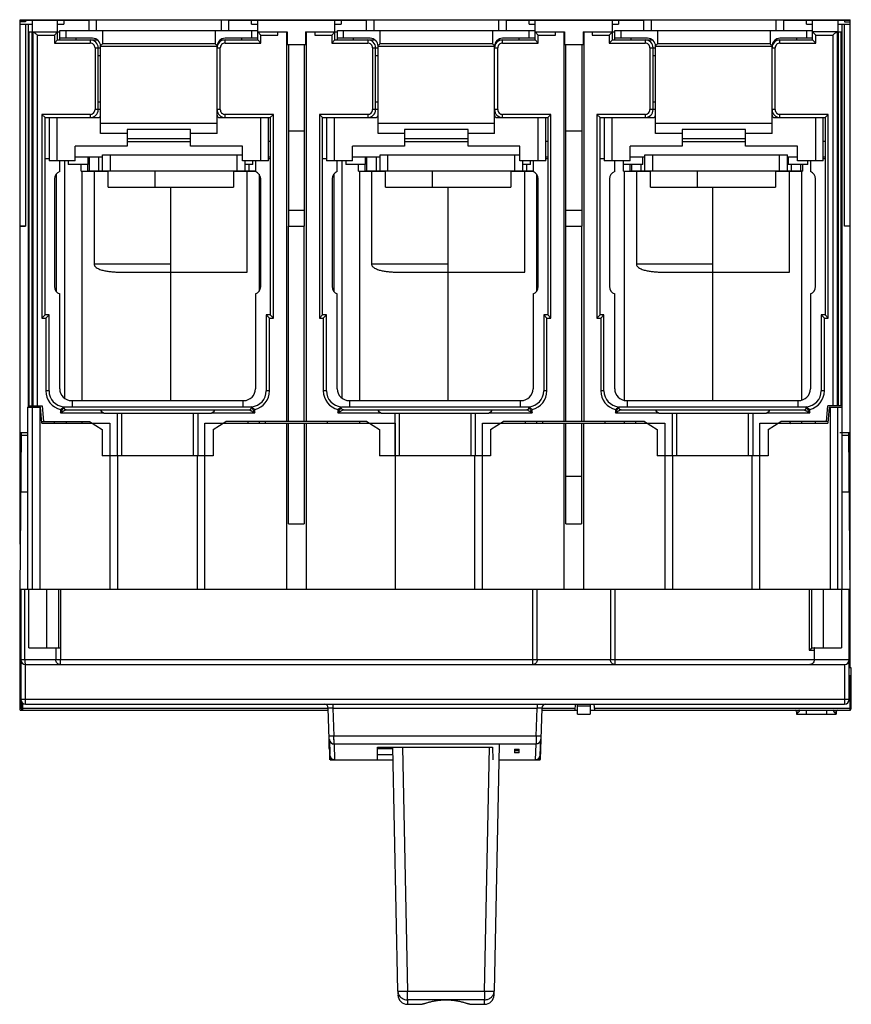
# Model space of a CAD drawing. Header units: millimetres. Extents: x 14 to 119, y 32 to 156.
import ezdxf

# ---------------------------------------------------------------- set-up
doc = ezdxf.new("R2010")
doc.units = ezdxf.units.MM
doc.header["$LTSCALE"] = 12.224476
doc.layers.get('0').update_dxf_attribs({"linetype": 'CONTINUOUS'})

msp = doc.modelspace()

# ---------------------------------------------------------------- linework, layer by layer
at = {"color": 7}
for p, q in [((14.13, 90.16), (14.13, 156.33)), ((14.13, 156.33), (118.83, 156.33)), ((14.13, 156.28), (22.78, 156.28)), ((14.83, 156.08), (14.13, 156.08)), ((14.13, 155.78), (15.64, 155.78)), ((14.83, 156.28), (14.83, 156.08)), ((14.83, 155.78), (14.83, 130.28)), ((15.13, 155.78), (15.13, 107.43)), ((15.64, 156.28), (15.64, 154.78)), ((15.68, 154.78), (15.68, 156.28)), ((18.85, 153.78), (18.85, 156.28)), ((18.85, 155.78), (19.63, 155.78)), ((19.63, 156.28), (19.63, 155.78)), ((22.78, 156.33), (22.78, 154.98)), ((23.78, 154.98), (23.78, 156.33)), ((39.48, 156.33), (39.48, 154.98)), ((40.48, 154.98), (40.48, 156.33)), ((40.48, 156.28), (57.78, 156.28)), ((43.33, 155.78), (43.33, 156.28)), ((43.33, 155.78), (44.1, 155.78)), ((44.1, 153.78), (44.1, 156.28)), ((53.85, 153.78), (53.85, 156.28)), ((53.85, 155.78), (54.63, 155.78)), ((54.63, 156.28), (54.63, 155.78)), ((57.78, 156.33), (57.78, 154.98)), ((58.78, 154.98), (58.78, 156.33)), ((74.48, 156.33), (74.48, 154.98)), ((75.48, 154.98), (75.48, 156.33)), ((75.48, 156.28), (92.78, 156.28)), ((78.33, 155.78), (78.33, 156.28)), ((78.33, 155.78), (79.1, 155.78)), ((79.1, 153.78), (79.1, 156.28)), ((88.85, 153.78), (88.85, 156.28)), ((88.85, 155.78), (89.63, 155.78)), ((89.63, 156.28), (89.63, 155.78)), ((92.78, 156.33), (92.78, 154.98)), ((93.78, 154.98), (93.78, 156.33)), ((109.48, 156.33), (109.48, 154.98)), ((110.48, 154.98), (110.48, 156.33)), ((110.48, 156.28), (118.83, 156.28)), ((113.33, 155.78), (113.33, 156.28)), ((113.33, 155.78), (114.1, 155.78)), ((114.1, 153.78), (114.1, 156.28)), ((117.27, 156.28), (117.27, 154.78)), ((117.32, 154.78), (117.32, 156.28)), ((117.32, 155.78), (118.83, 155.78)), ((117.83, 84.43), (117.83, 155.78)), ((118.13, 156.28), (118.13, 156.08)), ((118.13, 156.08), (118.83, 156.08)), ((118.13, 130.28), (118.13, 155.78)), ((118.83, 74.58), (118.83, 156.33)), ((15.13, 154.78), (15.64, 154.78)), ((15.24, 154.78), (15.24, 107.63)), ((15.64, 107.63), (15.64, 154.78)), ((15.68, 154.78), (19.15, 154.78)), ((15.73, 154.78), (15.73, 107.63)), ((16.33, 107.63), (16.33, 154.38)), ((16.33, 154.38), (18.45, 154.38)), ((18.45, 154.38), (18.85, 154.78)), ((18.45, 154.38), (18.45, 153.38)), ((19.15, 153.78), (19.15, 154.98)), ((19.15, 154.98), (44.1, 154.98)), ((19.94, 153.98), (19.94, 154.98)), ((24.52, 154.98), (24.52, 153.28)), ((38.74, 154.98), (38.74, 153.28)), ((43.32, 154.98), (43.32, 153.98)), ((44.1, 154.78), (44.5, 154.38)), ((44.1, 154.78), (47.81, 154.78)), ((44.5, 153.38), (44.5, 154.38)), ((44.5, 154.38), (46.65, 154.38)), ((46.65, 154.38), (46.65, 154.78)), ((47.73, 154.78), (47.73, 105.63)), ((47.81, 154.78), (47.81, 153.18)), ((50.15, 154.78), (50.15, 153.18)), ((50.15, 154.78), (54.15, 154.78)), ((50.23, 154.78), (50.23, 105.63)), ((51.3, 154.78), (51.3, 154.38)), ((51.3, 154.38), (53.45, 154.38)), ((53.45, 154.38), (53.85, 154.78)), ((53.45, 154.38), (53.45, 153.38)), ((54.15, 153.78), (54.15, 154.98)), ((54.15, 154.98), (79.1, 154.98)), ((54.94, 153.98), (54.94, 154.98)), ((59.52, 154.98), (59.52, 153.28)), ((73.74, 154.98), (73.74, 153.28)), ((78.32, 154.98), (78.32, 153.98)), ((79.5, 154.38), (79.1, 154.78)), ((79.1, 154.78), (82.81, 154.78)), ((79.5, 153.38), (79.5, 154.38)), ((79.5, 154.38), (81.65, 154.38)), ((81.65, 154.38), (81.65, 154.78)), ((82.73, 154.78), (82.73, 105.63)), ((82.81, 154.78), (82.81, 153.18)), ((85.15, 154.78), (85.15, 153.18)), ((85.15, 154.78), (89.15, 154.78)), ((85.23, 154.78), (85.23, 105.63)), ((86.3, 154.78), (86.3, 154.38)), ((86.3, 154.38), (88.45, 154.38)), ((88.45, 154.38), (88.85, 154.78)), ((88.45, 154.38), (88.45, 153.38)), ((89.15, 153.78), (89.15, 154.98)), ((89.15, 154.98), (114.1, 154.98)), ((89.94, 153.98), (89.94, 154.98)), ((94.52, 154.98), (94.52, 153.28)), ((108.74, 154.98), (108.74, 153.28)), ((113.32, 154.98), (113.32, 153.98)), ((117.2, 154.78), (114.1, 154.78)), ((114.5, 154.38), (114.1, 154.78)), ((114.5, 153.38), (114.5, 154.38)), ((114.5, 154.38), (116.63, 154.38)), ((116.63, 154.38), (116.63, 107.63)), ((117.23, 107.63), (117.23, 154.78)), ((117.23, 154.78), (117.27, 154.78)), ((117.32, 154.78), (117.32, 107.63)), ((117.32, 154.78), (117.83, 154.78)), ((117.72, 107.63), (117.72, 154.78)), ((18.45, 153.38), (18.85, 153.78)), ((18.45, 153.38), (22.98, 153.38)), ((18.85, 153.78), (23.85, 153.78)), ((23.28, 153.98), (19.15, 153.98)), ((21.15, 153.98), (21.15, 153.78)), ((22.98, 153.78), (22.98, 153.38)), ((23.58, 152.78), (23.58, 144.98)), ((23.58, 152.78), (24.28, 152.78)), ((23.98, 144.98), (23.98, 152.78)), ((24.28, 141.98), (24.28, 152.98)), ((24.28, 152.98), (38.98, 152.98)), ((38.74, 153.28), (24.52, 153.28)), ((38.98, 141.98), (38.98, 152.98)), ((38.98, 152.78), (39.38, 152.78)), ((39.38, 144.98), (39.38, 152.78)), ((39.41, 153.78), (44.1, 153.78)), ((44.1, 153.98), (39.98, 153.98)), ((39.98, 153.38), (39.98, 153.78)), ((39.98, 153.38), (44.5, 153.38)), ((42.1, 153.78), (42.1, 153.98)), ((44.5, 153.38), (44.1, 153.78)), ((47.81, 153.18), (50.15, 153.18)), ((47.99, 153.18), (47.99, 130.28)), ((49.97, 153.18), (49.97, 130.28)), ((53.45, 153.38), (53.85, 153.78)), ((53.45, 153.38), (57.98, 153.38)), ((53.85, 153.78), (58.85, 153.78)), ((58.28, 153.98), (54.15, 153.98)), ((56.15, 153.98), (56.15, 153.78)), ((57.98, 153.78), (57.98, 153.38)), ((58.58, 152.78), (58.58, 144.98)), ((58.58, 152.78), (59.28, 152.78)), ((58.98, 144.98), (58.98, 152.78)), ((59.28, 141.98), (59.28, 152.98)), ((59.28, 152.98), (73.98, 152.98)), ((73.74, 153.28), (59.52, 153.28)), ((73.98, 141.98), (73.98, 152.98)), ((73.98, 152.78), (74.38, 152.78)), ((74.38, 144.98), (74.38, 152.78)), ((74.41, 153.78), (79.1, 153.78)), ((79.1, 153.98), (74.98, 153.98)), ((74.98, 153.38), (74.98, 153.78)), ((74.98, 153.38), (79.5, 153.38)), ((77.1, 153.78), (77.1, 153.98)), ((79.5, 153.38), (79.1, 153.78)), ((82.81, 153.18), (85.15, 153.18)), ((82.99, 130.28), (82.99, 153.18)), ((84.97, 153.18), (84.97, 130.28)), ((88.45, 153.38), (88.85, 153.78)), ((88.45, 153.38), (92.98, 153.38)), ((88.85, 153.78), (93.85, 153.78)), ((93.28, 153.98), (89.15, 153.98)), ((91.15, 153.98), (91.15, 153.78)), ((92.98, 153.78), (92.98, 153.38)), ((93.58, 152.78), (93.58, 144.98)), ((93.58, 152.78), (94.28, 152.78)), ((93.98, 144.98), (93.98, 152.78)), ((94.28, 141.98), (94.28, 152.98)), ((94.28, 152.98), (108.98, 152.98)), ((108.74, 153.28), (94.52, 153.28)), ((108.98, 141.98), (108.98, 152.98)), ((108.98, 152.78), (109.38, 152.78)), ((109.38, 144.98), (109.38, 152.78)), ((109.41, 153.78), (114.1, 153.78)), ((114.1, 153.98), (109.98, 153.98)), ((109.98, 153.38), (109.98, 153.78)), ((109.98, 153.38), (114.5, 153.38)), ((112.1, 153.78), (112.1, 153.98)), ((114.5, 153.38), (114.1, 153.78)), ((24.28, 151.78), (23.98, 151.78)), ((59.28, 151.78), (58.98, 151.78)), ((94.28, 151.78), (93.98, 151.78)), ((23.98, 145.98), (24.28, 145.98)), ((58.98, 145.98), (59.28, 145.98)), ((93.98, 145.98), (94.28, 145.98)), ((16.88, 144.38), (16.88, 118.68)), ((16.88, 144.38), (17.28, 143.98)), ((22.98, 144.38), (16.88, 144.38)), ((22.98, 144.38), (22.98, 143.98)), ((24.28, 144.98), (23.58, 144.98)), ((39.38, 144.98), (38.98, 144.98)), ((39.98, 143.98), (39.98, 144.38)), ((46.08, 144.38), (39.98, 144.38)), ((45.68, 143.98), (46.08, 144.38)), ((46.08, 118.68), (46.08, 144.38)), ((51.88, 144.38), (51.88, 118.68)), ((51.88, 144.38), (52.28, 143.98)), ((57.98, 144.38), (51.88, 144.38)), ((57.98, 144.38), (57.98, 143.98)), ((59.28, 144.98), (58.58, 144.98)), ((74.38, 144.98), (73.98, 144.98)), ((74.98, 143.98), (74.98, 144.38)), ((81.08, 144.38), (74.98, 144.38)), ((81.08, 144.38), (80.68, 143.98)), ((81.08, 118.68), (81.08, 144.38)), ((86.88, 144.38), (86.88, 118.68)), ((92.98, 144.38), (86.88, 144.38)), ((86.88, 144.38), (87.28, 143.98)), ((92.98, 144.38), (92.98, 143.98)), ((94.28, 144.98), (93.58, 144.98)), ((109.38, 144.98), (108.98, 144.98)), ((109.98, 143.98), (109.98, 144.38)), ((116.08, 144.38), (109.98, 144.38)), ((116.08, 144.38), (115.68, 143.98)), ((116.08, 118.68), (116.08, 144.38)), ((17.28, 119.08), (17.28, 143.98)), ((17.28, 143.98), (23.98, 143.98)), ((17.8, 143.98), (17.8, 138.53)), ((18.8, 138.53), (18.8, 143.98)), ((38.98, 143.25), (24.28, 143.25)), ((39.28, 143.98), (45.68, 143.98)), ((44.45, 143.98), (44.45, 138.53)), ((45.45, 138.53), (45.45, 143.98)), ((45.68, 143.98), (45.68, 119.08)), ((52.28, 119.08), (52.28, 143.98)), ((52.28, 143.98), (58.98, 143.98)), ((52.8, 143.98), (52.8, 138.53)), ((53.8, 138.53), (53.8, 143.98)), ((73.98, 143.25), (59.28, 143.25)), ((74.28, 143.98), (80.68, 143.98)), ((79.45, 143.98), (79.45, 138.53)), ((80.45, 138.53), (80.45, 143.98)), ((80.68, 143.98), (80.68, 119.08)), ((87.28, 119.08), (87.28, 143.98)), ((87.28, 143.98), (93.98, 143.98)), ((87.8, 143.98), (87.8, 138.53)), ((88.8, 138.53), (88.8, 143.98)), ((108.98, 143.25), (94.28, 143.25)), ((109.28, 143.98), (115.68, 143.98)), ((114.45, 143.98), (114.45, 138.53)), ((115.45, 138.53), (115.45, 143.98)), ((115.68, 143.98), (115.68, 119.08)), ((27.63, 141.98), (24.28, 141.98)), ((27.63, 142.48), (27.63, 140.38)), ((35.63, 142.48), (27.63, 142.48)), ((35.63, 140.38), (35.63, 142.48)), ((38.98, 141.98), (35.63, 141.98)), ((49.97, 142.28), (47.99, 142.28)), ((62.63, 141.98), (59.28, 141.98)), ((62.63, 142.48), (62.63, 140.38)), ((70.63, 142.48), (62.63, 142.48)), ((70.63, 140.38), (70.63, 142.48)), ((73.98, 141.98), (70.63, 141.98)), ((84.97, 142.28), (82.99, 142.28)), ((97.63, 141.98), (94.28, 141.98)), ((97.63, 142.48), (97.63, 140.38)), ((105.63, 142.48), (97.63, 142.48)), ((105.63, 140.38), (105.63, 142.48)), ((108.98, 141.98), (105.63, 141.98)), ((21.08, 138.53), (21.08, 140.38)), ((27.63, 140.38), (21.08, 140.38)), ((35.63, 141.28), (27.63, 141.28)), ((27.63, 140.98), (35.63, 140.98)), ((42.18, 140.38), (35.63, 140.38)), ((42.18, 138.53), (42.18, 140.38)), ((45.68, 140.98), (45.45, 140.98)), ((56.08, 138.53), (56.08, 140.38)), ((62.63, 140.38), (56.08, 140.38)), ((70.63, 141.28), (62.63, 141.28)), ((62.63, 140.98), (70.63, 140.98)), ((77.18, 140.38), (70.63, 140.38)), ((77.18, 138.53), (77.18, 140.38)), ((80.68, 140.98), (80.45, 140.98)), ((91.08, 138.53), (91.08, 140.38)), ((97.63, 140.38), (91.08, 140.38)), ((105.63, 141.28), (97.63, 141.28)), ((97.63, 140.98), (105.63, 140.98)), ((112.18, 140.38), (105.63, 140.38)), ((112.18, 138.53), (112.18, 140.38)), ((115.68, 140.98), (115.45, 140.98)), ((24.53, 137.27), (24.53, 139.27)), ((24.53, 139.27), (42.18, 139.27)), ((25.53, 137.27), (25.53, 139.27)), ((41.53, 137.27), (41.53, 139.27)), ((59.53, 137.27), (59.53, 139.27)), ((59.53, 139.27), (77.18, 139.27)), ((60.53, 137.27), (60.53, 139.27)), ((76.53, 137.27), (76.53, 139.27)), ((92.93, 137.27), (92.93, 139.27)), ((92.93, 139.27), (110.93, 139.27)), ((93.93, 137.27), (93.93, 139.27)), ((109.93, 137.27), (109.93, 139.27)), ((110.93, 137.27), (110.93, 139.27)), ((17.8, 138.78), (17.28, 138.78)), ((21.08, 138.53), (17.8, 138.53)), ((19.13, 137.18), (19.13, 138.53)), ((19.73, 138.53), (19.73, 108.58)), ((20.2, 138.53), (20.2, 138.08)), ((22.7, 138.08), (20.2, 138.08)), ((24.53, 138.98), (21.08, 138.98)), ((21.83, 137.22), (21.83, 138.08)), ((22.63, 138.08), (22.63, 137.27)), ((22.7, 138.08), (22.7, 138.98)), ((22.88, 137.27), (22.88, 138.98)), ((24.03, 138.98), (24.03, 137.27)), ((45.45, 138.53), (42.18, 138.53)), ((42.53, 137.27), (42.53, 138.53)), ((43.5, 138.08), (42.53, 138.08)), ((43.03, 137.27), (43.03, 138.08)), ((43.5, 138.08), (43.5, 138.53)), ((43.83, 138.53), (43.83, 137.18)), ((45.68, 138.98), (45.45, 138.98)), ((45.68, 138.78), (45.45, 138.78)), ((52.8, 138.78), (52.28, 138.78)), ((56.08, 138.53), (52.8, 138.53)), ((54.13, 137.18), (54.13, 138.53)), ((54.73, 138.53), (54.73, 108.58)), ((55.2, 138.53), (55.2, 138.08)), ((57.7, 138.08), (55.2, 138.08)), ((59.53, 138.98), (56.08, 138.98)), ((56.83, 137.22), (56.83, 138.08)), ((57.63, 138.08), (57.63, 137.27)), ((57.7, 138.08), (57.7, 138.98)), ((57.88, 137.27), (57.88, 138.98)), ((59.03, 138.98), (59.03, 137.27)), ((80.45, 138.53), (77.18, 138.53)), ((77.53, 137.27), (77.53, 138.53)), ((78.5, 138.08), (77.53, 138.08)), ((78.03, 137.27), (78.03, 138.08)), ((78.5, 138.08), (78.5, 138.53)), ((78.83, 138.53), (78.83, 137.18)), ((80.68, 138.98), (80.45, 138.98)), ((80.68, 138.78), (80.45, 138.78)), ((87.8, 138.78), (87.28, 138.78)), ((91.08, 138.53), (87.8, 138.53)), ((89.13, 137.18), (89.13, 138.53)), ((90.2, 138.53), (90.2, 138.08)), ((92.7, 138.08), (90.2, 138.08)), ((90.23, 137.22), (90.23, 138.08)), ((91.03, 138.08), (91.03, 137.27)), ((92.93, 138.98), (91.08, 138.98)), ((91.28, 137.27), (91.28, 138.08)), ((92.43, 138.08), (92.43, 137.27)), ((92.7, 138.08), (92.7, 138.98)), ((112.18, 138.98), (110.93, 138.98)), ((111, 138.98), (111, 138.08)), ((113.5, 138.08), (111, 138.08)), ((111.43, 137.27), (111.43, 138.08)), ((115.45, 138.53), (112.18, 138.53)), ((112.58, 138.08), (112.58, 137.27)), ((112.83, 138.08), (112.83, 137.22)), ((113.5, 138.08), (113.5, 138.53)), ((113.83, 138.53), (113.83, 137.18)), ((115.68, 138.98), (115.45, 138.98)), ((115.68, 138.78), (115.45, 138.78)), ((18.73, 122.04), (18.73, 136.87)), ((21.83, 137.22), (25.23, 137.22)), ((21.98, 108.28), (21.98, 137.22)), ((22.63, 137.27), (43.83, 137.27)), ((23.47, 137.22), (23.47, 125.47)), ((25.23, 135.22), (25.23, 137.22)), ((31.13, 137.27), (31.13, 135.22)), ((41.03, 137.22), (41.03, 135.22)), ((41.03, 137.22), (43.83, 137.22)), ((42.79, 124.47), (42.79, 137.22)), ((44.28, 136.83), (44.28, 122.08)), ((53.73, 122.04), (53.73, 136.87)), ((56.83, 137.22), (60.23, 137.22)), ((56.98, 108.28), (56.98, 137.22)), ((57.63, 137.27), (78.83, 137.27)), ((58.47, 137.22), (58.47, 125.47)), ((60.23, 135.22), (60.23, 137.22)), ((66.13, 137.27), (66.13, 135.22)), ((76.03, 137.22), (76.03, 135.22)), ((76.03, 137.22), (78.83, 137.22)), ((77.79, 124.47), (77.79, 137.22)), ((79.28, 136.83), (79.28, 122.08)), ((90.23, 137.22), (93.63, 137.22)), ((90.38, 108.36), (90.38, 137.22)), ((91.03, 137.27), (112.83, 137.27)), ((91.87, 137.22), (91.87, 125.47)), ((93.63, 135.22), (93.63, 137.22)), ((99.53, 137.27), (99.53, 135.22)), ((109.43, 137.22), (109.43, 135.22)), ((109.43, 137.22), (112.83, 137.22)), ((111.19, 124.47), (111.19, 137.22)), ((112.68, 137.22), (112.68, 108.39)), ((18.48, 136.24), (18.48, 122.67)), ((44.48, 122.67), (44.48, 136.24)), ((53.48, 136.24), (53.48, 122.67)), ((79.48, 122.67), (79.48, 136.24)), ((88.48, 136.24), (88.48, 122.67)), ((114.48, 122.67), (114.48, 136.24)), ((25.23, 135.22), (41.03, 135.22)), ((33.13, 108.28), (33.13, 135.22)), ((60.23, 135.22), (76.03, 135.22)), ((68.13, 108.28), (68.13, 135.22)), ((93.63, 135.22), (109.43, 135.22)), ((101.53, 108.28), (101.53, 135.22)), ((49.97, 132.28), (47.99, 132.28)), ((84.97, 132.28), (82.99, 132.28)), ((14.13, 130.28), (14.83, 130.28)), ((14.83, 130.28), (14.13, 130.28)), ((47.99, 105.63), (47.99, 130.28)), ((47.99, 130.28), (49.97, 130.28)), ((49.97, 105.63), (49.97, 130.28)), ((82.99, 105.63), (82.99, 130.28)), ((82.99, 130.28), (84.97, 130.28)), ((84.97, 105.63), (84.97, 130.28)), ((118.83, 130.28), (118.13, 130.28)), ((118.26, 130.28), (118.13, 130.28)), ((118.83, 130.28), (118.26, 130.28)), ((33.13, 125.47), (23.47, 125.47)), ((68.13, 125.47), (58.47, 125.47)), ((101.53, 125.47), (91.87, 125.47)), ((27.23, 124.47), (42.79, 124.47)), ((62.23, 124.47), (77.79, 124.47)), ((95.63, 124.47), (111.19, 124.47)), ((19.13, 109.78), (19.13, 121.73)), ((43.83, 121.73), (43.83, 109.78)), ((54.13, 109.78), (54.13, 121.73)), ((78.83, 121.73), (78.83, 109.78)), ((89.13, 109.78), (89.13, 121.73)), ((113.83, 121.73), (113.83, 109.78)), ((16.88, 118.68), (17.28, 119.08)), ((16.88, 118.68), (17.38, 118.68)), ((17.78, 119.08), (17.28, 119.08)), ((17.38, 118.68), (17.78, 119.08)), ((17.38, 118.68), (17.38, 109.5)), ((17.78, 109.5), (17.78, 119.08)), ((45.18, 119.08), (45.18, 109.5)), ((45.58, 118.68), (45.18, 119.08)), ((45.68, 119.08), (45.18, 119.08)), ((45.58, 109.5), (45.58, 118.68)), ((45.58, 118.68), (46.08, 118.68)), ((45.68, 119.08), (46.08, 118.68)), ((52.28, 119.08), (51.88, 118.68)), ((51.88, 118.68), (52.38, 118.68)), ((52.78, 119.08), (52.28, 119.08)), ((52.78, 119.08), (52.38, 118.68)), ((52.38, 118.68), (52.38, 109.5)), ((52.78, 109.5), (52.78, 119.08)), ((80.18, 119.08), (80.18, 109.5)), ((80.68, 119.08), (80.18, 119.08)), ((80.58, 118.68), (80.18, 119.08)), ((80.58, 109.5), (80.58, 118.68)), ((80.58, 118.68), (81.08, 118.68)), ((81.08, 118.68), (80.68, 119.08)), ((86.88, 118.68), (87.28, 119.08)), ((86.88, 118.68), (87.38, 118.68)), ((87.78, 119.08), (87.28, 119.08)), ((87.38, 118.68), (87.78, 119.08)), ((87.38, 118.68), (87.38, 109.5)), ((87.78, 109.5), (87.78, 119.08)), ((115.68, 119.08), (115.18, 119.08)), ((115.18, 119.08), (115.18, 109.5)), ((115.58, 118.68), (115.18, 119.08)), ((115.58, 118.68), (116.08, 118.68)), ((115.58, 109.5), (115.58, 118.68)), ((116.08, 118.68), (115.68, 119.08)), ((17.78, 109.5), (17.38, 109.5)), ((45.58, 109.5), (45.18, 109.5)), ((52.78, 109.5), (52.38, 109.5)), ((80.58, 109.5), (80.18, 109.5)), ((87.78, 109.5), (87.38, 109.5)), ((115.58, 109.5), (115.18, 109.5)), ((20.63, 108.28), (42.33, 108.28)), ((20.69, 108.28), (20.69, 107.5)), ((42.27, 107.5), (42.27, 108.28)), ((55.63, 108.28), (77.33, 108.28)), ((55.69, 108.28), (55.69, 107.5)), ((77.27, 107.5), (77.27, 108.28)), ((90.63, 108.28), (112.33, 108.28)), ((90.69, 108.28), (90.69, 107.5)), ((112.27, 107.5), (112.27, 108.28)), ((15.08, 107.43), (15.08, 84.43)), ((15.08, 107.43), (16.7, 107.43)), ((15.13, 107.63), (16.93, 107.63)), ((15.65, 107.43), (15.65, 84.43)), ((16.65, 84.43), (16.65, 107.43)), ((16.88, 105.43), (16.7, 107.43)), ((16.93, 107.63), (17.1, 105.63)), ((19.23, 106.73), (19.63, 107.43)), ((19.23, 107.16), (19.23, 106.73)), ((19.59, 107.47), (19.63, 107.5)), ((19.62, 107.49), (19.63, 107.5)), ((19.63, 107.43), (19.63, 107.5)), ((19.78, 107.5), (20.69, 107.5)), ((43.18, 107.43), (19.78, 107.43)), ((19.93, 107.13), (43.03, 107.13)), ((42.27, 107.5), (43.18, 107.5)), ((43.33, 107.5), (43.33, 107.43)), ((43.37, 107.47), (43.33, 107.5)), ((43.34, 107.49), (43.33, 107.5)), ((43.33, 107.43), (43.39, 107.32)), ((43.73, 106.73), (43.73, 107.16)), ((54.23, 106.73), (54.57, 107.32)), ((54.23, 107.16), (54.23, 106.73)), ((54.93, 107.13), (54.23, 106.73)), ((54.82, 107.06), (54.23, 106.73)), ((54.57, 107.32), (54.63, 107.43)), ((54.59, 107.47), (54.63, 107.5)), ((54.6, 107.38), (54.63, 107.43)), ((54.62, 107.49), (54.63, 107.5)), ((54.63, 107.43), (54.63, 107.5)), ((54.65, 107.33), (54.63, 107.43)), ((54.78, 107.5), (55.69, 107.5)), ((78.18, 107.43), (54.78, 107.43)), ((54.93, 107.13), (78.03, 107.13)), ((77.27, 107.5), (78.18, 107.5)), ((78.73, 106.73), (78.03, 107.13)), ((78.73, 106.73), (78.03, 107.13)), ((78.33, 107.5), (78.33, 107.43)), ((78.37, 107.47), (78.33, 107.5)), ((78.34, 107.49), (78.33, 107.5)), ((78.33, 107.43), (78.39, 107.32)), ((78.73, 106.73), (78.73, 107.16)), ((89.23, 106.73), (89.63, 107.43)), ((89.23, 107.16), (89.23, 106.73)), ((89.59, 107.47), (89.63, 107.5)), ((89.62, 107.49), (89.63, 107.5)), ((89.63, 107.43), (89.63, 107.5)), ((89.78, 107.5), (90.69, 107.5)), ((113.18, 107.43), (89.78, 107.43)), ((89.93, 107.13), (113.03, 107.13)), ((112.27, 107.5), (113.18, 107.5)), ((113.37, 107.47), (113.33, 107.5)), ((113.34, 107.49), (113.33, 107.5)), ((113.33, 107.5), (113.33, 107.43)), ((113.33, 107.43), (113.39, 107.32)), ((113.73, 106.73), (113.73, 107.16)), ((115.85, 105.63), (116.03, 107.63)), ((117.83, 107.63), (116.03, 107.63)), ((116.2, 107.43), (116.03, 105.43)), ((116.2, 107.43), (117.83, 107.43)), ((116.3, 107.43), (116.3, 84.43)), ((117.3, 84.43), (117.3, 107.43)), ((16.86, 105.63), (22.88, 105.63)), ((18.48, 105.43), (18.48, 105.63)), ((19.23, 106.73), (24.67, 106.73)), ((19.93, 105.63), (19.93, 105.43)), ((21.98, 105.43), (21.98, 105.63)), ((22.88, 105.63), (24.48, 104.63)), ((24.95, 106.68), (38.01, 106.68)), ((26.38, 106.68), (26.38, 101.33)), ((26.98, 101.33), (26.98, 106.68)), ((35.98, 106.68), (35.98, 101.33)), ((36.58, 101.33), (36.58, 106.68)), ((38.29, 106.73), (43.73, 106.73)), ((38.48, 104.63), (40.08, 105.63)), ((57.88, 105.63), (40.08, 105.63)), ((44.28, 105.63), (44.28, 105.43)), ((45.04, 105.63), (45.04, 105.43)), ((52.92, 105.43), (52.92, 105.63)), ((54.23, 106.73), (59.67, 106.73)), ((56.98, 105.43), (56.98, 105.63)), ((57.88, 105.63), (59.48, 104.63)), ((59.95, 106.68), (73.01, 106.68)), ((61.38, 106.68), (61.38, 101.33)), ((61.98, 101.33), (61.98, 106.68)), ((70.98, 106.68), (70.98, 101.33)), ((71.58, 101.33), (71.58, 106.68)), ((73.29, 106.73), (78.73, 106.73)), ((73.48, 104.63), (75.08, 105.63)), ((92.88, 105.63), (75.08, 105.63)), ((79.28, 105.63), (79.28, 105.43)), ((80.04, 105.63), (80.04, 105.43)), ((87.92, 105.43), (87.92, 105.63)), ((89.23, 106.73), (94.67, 106.73)), ((90.38, 105.43), (90.38, 105.63)), ((92.88, 105.63), (94.48, 104.63)), ((94.95, 106.68), (108.01, 106.68)), ((96.38, 106.68), (96.38, 101.33)), ((96.98, 101.33), (96.98, 106.68)), ((105.98, 106.68), (105.98, 101.33)), ((106.58, 101.33), (106.58, 106.68)), ((108.29, 106.73), (113.73, 106.73)), ((108.48, 104.63), (110.08, 105.63)), ((116.05, 105.63), (110.08, 105.63)), ((112.68, 105.63), (112.68, 105.43)), ((114.48, 105.43), (114.48, 105.63)), ((16.88, 105.43), (25.45, 105.43)), ((24.48, 104.63), (24.48, 101.33)), ((25.45, 105.43), (25.45, 84.43)), ((37.45, 84.43), (37.45, 105.43)), ((37.45, 105.43), (61.45, 105.43)), ((38.48, 104.63), (38.48, 101.33)), ((47.73, 105.43), (47.73, 84.43)), ((47.98, 92.73), (47.98, 105.43)), ((49.98, 105.43), (49.98, 92.73)), ((50.23, 105.43), (50.23, 84.43)), ((59.48, 104.63), (59.48, 101.33)), ((61.45, 105.43), (61.45, 84.43)), ((72.45, 84.43), (72.45, 105.43)), ((72.45, 105.43), (95.45, 105.43)), ((73.48, 104.63), (73.48, 101.33)), ((82.7, 105.43), (82.7, 84.43)), ((82.95, 92.73), (82.95, 105.43)), ((84.95, 105.43), (84.95, 92.73)), ((85.2, 105.43), (85.2, 84.43)), ((94.48, 104.63), (94.48, 101.33)), ((95.45, 105.43), (95.45, 84.43)), ((107.45, 105.43), (116.03, 105.43)), ((107.45, 84.43), (107.45, 105.43)), ((108.48, 104.63), (108.48, 101.33)), ((14.25, 104.23), (14.08, 84.43)), ((15.13, 104.23), (14.13, 104.23)), ((14.25, 103.93), (15.08, 103.93)), ((118.83, 104.23), (117.55, 104.23)), ((117.83, 103.93), (118.66, 103.93)), ((118.83, 84.43), (118.66, 104.23)), ((14.23, 101.89), (14.13, 101.89)), ((118.83, 101.89), (118.68, 101.89)), ((14.13, 101.43), (14.23, 101.43)), ((38.48, 101.33), (24.48, 101.33)), ((26.45, 84.43), (26.45, 101.33)), ((36.45, 101.33), (36.45, 84.43)), ((73.48, 101.33), (59.48, 101.33)), ((71.45, 101.33), (71.45, 84.43)), ((108.48, 101.33), (94.48, 101.33)), ((96.45, 84.43), (96.45, 101.33)), ((106.45, 101.33), (106.45, 84.43)), ((118.68, 101.43), (118.83, 101.43)), ((82.95, 98.73), (84.95, 98.73)), ((15.08, 96.73), (14.19, 96.73)), ((118.72, 96.73), (117.83, 96.73)), ((47.98, 92.73), (49.98, 92.73)), ((82.95, 92.73), (84.95, 92.73)), ((118.83, 84.43), (14.08, 84.43)), ((14.13, 69.23), (14.13, 84.43)), ((14.23, 84.43), (14.23, 70.58)), ((14.73, 75.58), (14.73, 84.43)), ((15.23, 77.08), (15.23, 84.43)), ((17.48, 84.43), (17.48, 77.08)), ((18.98, 84.43), (18.98, 77.08)), ((19.28, 77.08), (19.28, 84.43)), ((78.76, 84.43), (78.76, 74.98)), ((79.36, 75.58), (79.36, 84.43)), ((88.6, 84.43), (88.6, 75.58)), ((89.2, 74.98), (89.2, 84.43)), ((113.68, 84.43), (113.68, 76.78)), ((113.98, 77.08), (113.98, 84.43)), ((115.48, 77.08), (115.48, 84.43)), ((117.73, 84.43), (117.73, 77.08)), ((118.73, 70.58), (118.73, 84.43)), ((15.23, 77.08), (19.28, 77.08)), ((18.62, 77.08), (18.62, 75.58)), ((19.22, 77.08), (19.22, 75.58)), ((113.68, 76.78), (113.98, 77.08)), ((113.98, 77.08), (117.73, 77.08)), ((113.68, 76.78), (114.31, 76.78)), ((114.31, 76.78), (114.31, 75.58)), ((14.13, 74.93), (14.23, 74.93)), ((19.22, 75.58), (14.23, 75.58)), ((14.83, 69.98), (14.83, 74.98)), ((14.83, 74.98), (118.13, 74.98)), ((19.22, 74.98), (19.22, 75.58)), ((118.73, 75.58), (19.22, 75.58)), ((118.13, 74.98), (118.13, 69.98)), ((118.83, 74.93), (118.73, 74.93)), ((118.98, 74.58), (118.73, 74.58)), ((118.98, 69.43), (118.98, 74.58)), ((118.73, 73.63), (118.98, 73.58)), ((118.78, 73.62), (118.78, 69.23)), ((118.73, 70.58), (14.23, 70.58)), ((14.28, 70.46), (14.28, 69.43)), ((14.48, 69.23), (14.48, 70.12)), ((14.83, 69.98), (118.13, 69.98)), ((53.6, 69.98), (53.6, 69.5)), ((79.36, 69.98), (79.36, 69.5)), ((84.13, 69.23), (84.21, 69.98)), ((84.43, 68.73), (84.43, 69.98)), ((86.03, 69.73), (84.43, 69.73)), ((86.03, 69.98), (86.03, 68.73)), ((86.63, 69.23), (86.55, 69.98)), ((14.13, 69.23), (53.01, 69.23)), ((53, 69.43), (14.28, 69.43)), ((53.13, 65.56), (53, 69.5)), ((53.6, 69.5), (79.36, 69.5)), ((53.6, 69.5), (53.72, 65.94)), ((79.23, 65.94), (79.36, 69.5)), ((79.96, 69.5), (79.82, 65.56)), ((79.95, 69.23), (84.43, 69.23)), ((84.15, 69.43), (79.96, 69.43)), ((84.43, 68.73), (86.03, 68.73)), ((86.03, 69.23), (118.83, 69.23)), ((118.98, 69.43), (86.61, 69.43)), ((112.08, 69.03), (112.38, 69.03)), ((112.08, 69.03), (112.08, 68.73)), ((112.38, 69.03), (112.08, 68.73)), ((112.08, 68.73), (117.08, 68.73)), ((113.28, 69.23), (113.28, 68.73)), ((115.88, 68.73), (115.88, 69.23)), ((116.78, 69.03), (117.08, 69.03)), ((116.78, 69.03), (117.08, 68.73)), ((117.08, 69.03), (117.08, 68.73)), ((118.83, 69.25), (118.83, 69.23)), ((79.23, 65.94), (53.72, 65.94)), ((53.73, 64.98), (53.72, 65.94)), ((53.73, 65.16), (53.72, 65.94)), ((79.23, 65.94), (79.22, 64.98)), ((53.1, 64.38), (53.1, 64.98)), ((53.12, 64.98), (53.12, 65.83)), ((53.15, 64.98), (53.12, 64.98)), ((53.22, 62.98), (53.14, 65.52)), ((53.14, 65.52), (53.2, 63.63)), ((53.73, 64.98), (53.73, 65.16)), ((53.73, 64.98), (79.22, 64.98)), ((79.22, 64.95), (53.73, 64.95)), ((53.73, 64.95), (53.8, 62.98)), ((74.55, 64.84), (73.93, 33.78)), ((79.15, 62.98), (79.22, 64.95)), ((79.82, 65.52), (79.73, 63)), ((79.75, 63.56), (79.82, 65.52)), ((79.8, 64.98), (79.82, 64.98)), ((79.82, 64.38), (79.82, 64.98)), ((53.1, 64.38), (53.18, 64.38)), ((59.2, 62.98), (59.23, 64.57)), ((61.18, 63.58), (59.21, 63.58)), ((59.22, 64.38), (61.16, 64.38)), ((59.23, 64.57), (73.73, 64.57)), ((61.78, 33.78), (61.16, 64.57)), ((62.36, 64.57), (62.98, 33.72)), ((72.73, 33.72), (73.35, 64.57)), ((73.73, 64.57), (73.76, 62.98)), ((76.48, 64.3), (77.08, 64.3)), ((76.48, 64.3), (76.48, 63.83)), ((76.48, 64.13), (77.08, 64.13)), ((77.08, 63.83), (76.48, 63.83)), ((77.08, 63.83), (77.08, 64.3)), ((79.78, 64.38), (79.82, 64.38)), ((53.23, 62.98), (61.19, 62.98)), ((74.52, 62.98), (79.73, 62.98)), ((61.78, 33.78), (61.79, 33.34)), ((72.73, 33.72), (62.98, 33.72)), ((62.98, 32.69), (62.98, 33.72)), ((72.73, 33.72), (72.73, 32.69)), ((73.92, 33.3), (73.93, 33.78)), ((72.73, 32.69), (62.98, 32.69)), ((62.98, 32.69), (62.99, 32.12)), ((72.72, 32.12), (72.73, 32.69)), ((62.99, 32.12), (64.86, 32.12)), ((70.85, 32.12), (72.72, 32.12))]:
    msp.add_line(p, q, dxfattribs=at)
for points in [[(62.98, 32.69), (62.99, 32.17), (62.99, 32.12)], [(72.72, 32.12), (72.72, 32.17), (72.73, 32.69)]]:
    msp.add_lwpolyline(points, dxfattribs=at)
for centre, radius, start, end in [((22.98, 152.78), 1, 359.996, 90), ((22.98, 152.78), 0.6, 359.9991, 90.0021), ((23.28, 152.98), 1, 0, 90), ((39.98, 152.98), 1, 90, 180), ((39.98, 152.78), 1, 90, 180.0038), ((39.98, 152.78), 0.6, 89.9991, 180.0021), ((57.98, 152.78), 1, 359.9979, 90), ((57.98, 152.78), 0.6, 359.9991, 90.0021), ((58.28, 152.98), 1, 0, 90), ((74.98, 152.98), 1, 90, 180), ((74.98, 152.78), 1, 90, 180.0021), ((74.98, 152.78), 0.6, 89.9991, 180.0021), ((92.98, 152.78), 1, 359.9979, 90), ((92.98, 152.78), 0.6, 359.9991, 90.0021), ((93.28, 152.98), 1, 0, 90), ((109.98, 152.98), 1, 90, 180), ((109.98, 152.78), 1, 90, 180.0017), ((109.98, 152.78), 0.6, 89.9991, 180.0021), ((22.98, 144.98), 1, 270, 360), ((22.98, 144.98), 0.6, 269.9991, 0.0021), ((23.98, 144.28), 0.3, 270, 360), ((39.98, 144.98), 1, 180, 270), ((39.28, 144.28), 0.3, 180, 270), ((39.98, 144.98), 0.6, 179.9991, 270.0021), ((57.98, 144.98), 1, 270, 360), ((57.98, 144.98), 0.6, 269.9991, 0.0021), ((58.98, 144.28), 0.3, 270, 360), ((74.98, 144.98), 1, 180, 270), ((74.28, 144.28), 0.3, 180, 270), ((74.98, 144.98), 0.6, 179.9991, 270.0021), ((92.98, 144.98), 1, 270, 360), ((92.98, 144.98), 0.6, 269.9991, 0.0021), ((93.98, 144.28), 0.3, 270, 360), ((109.98, 144.98), 1, 180, 270), ((109.28, 144.28), 0.3, 180, 270), ((109.98, 144.98), 0.6, 179.9991, 270.0021), ((19.48, 136.24), 1, 110.4873, 180), ((43.48, 136.24), 1, 0, 69.5127), ((54.48, 136.24), 1, 110.4873, 180), ((78.48, 136.24), 1, 0, 69.5127), ((89.48, 136.24), 1, 110.4873, 180), ((113.48, 136.24), 1, 0, 69.5127), ((14.7, 148.6), 18.32, 269.9813, 270.4061), ((19.48, 122.67), 1, 180, 249.5127), ((43.48, 122.67), 1, 290.4873, 360), ((54.48, 122.67), 1, 180, 249.5127), ((78.48, 122.67), 1, 290.4873, 360), ((89.48, 122.67), 1, 180, 249.5127), ((113.48, 122.67), 1, 290.4873, 360), ((19.78, 109.5), 2.4, 180, 256.7514), ((19.78, 109.5), 2, 180, 265.6988), ((20.63, 109.78), 1.5, 180, 270), ((42.33, 109.78), 1.5, 270, 360), ((43.18, 109.5), 2, 274.3012, 360), ((43.18, 109.5), 2.4, 283.2487, 360), ((54.78, 109.5), 2.4, 180, 256.7514), ((54.78, 109.5), 2, 180, 265.6988), ((55.63, 109.78), 1.5, 180, 270), ((77.33, 109.78), 1.5, 270, 360), ((78.18, 109.5), 2, 274.3012, 360), ((78.18, 109.5), 2.4, 283.2487, 360), ((89.78, 109.5), 2.4, 180, 256.7514), ((89.78, 109.5), 2, 180, 265.6988), ((90.63, 109.78), 1.5, 180, 270), ((112.33, 109.78), 1.5, 270, 360), ((113.18, 109.5), 2, 274.3012, 360), ((113.18, 109.5), 2.4, 283.2487, 360), ((19.93, 107.43), 0.3, 180, 270), ((19.78, 109.5), 2, 267.6114, 270), ((24.95, 107.48), 0.8, 205.9445, 270), ((38.01, 107.48), 0.8, 270, 334.0555), ((43.03, 107.43), 0.3, 270, 360), ((43.18, 109.5), 2, 270, 274.2517), ((50.32, 112.16), 6.34, 311.4735, 312.066), ((50.23, 112.25), 6.47, 312.0573, 312.6174), ((54.93, 107.43), 0.3, 199.2283, 270), ((54.78, 109.5), 2, 267.6098, 270), ((59.95, 107.48), 0.8, 205.9445, 270), ((73.01, 107.48), 0.8, 270, 334.0555), ((78.03, 107.43), 0.3, 270, 359.995), ((78.18, 109.5), 2, 270, 274.2517), ((89.93, 107.43), 0.3, 180, 270), ((89.78, 109.5), 2, 267.6098, 270), ((94.95, 107.48), 0.8, 205.9445, 270), ((108.01, 107.48), 0.8, 270, 334.0555), ((113.03, 107.43), 0.3, 270, 360), ((113.18, 109.5), 2, 270, 274.2517), ((41.63, 104.69), 1.5, 25.2007, 35.2777), ((76.63, 104.69), 1.5, 25.2007, 35.2777), ((93.03, 104.69), 1.5, 144.725, 154.7986), ((110.03, 104.69), 1.5, 25.2007, 35.2777), ((14.83, 75.58), 0.6, 180, 270), ((118.13, 75.58), 0.6, 270, 360), ((14.83, 70.58), 0.6, 180, 270), ((52.5, 69.48), 0.5, 2, 90), ((80.46, 69.48), 0.5, 90, 178.0001), ((118.13, 70.58), 0.6, 270, 360), ((14.48, 69.43), 0.2, 180, 270), ((111.88, 69.03), 0.2, 0, 90), ((117.28, 69.03), 0.2, 90, 180), ((118.78, 69.43), 0.2, 270, 360), ((53.73, 65.58), 0.6, 182, 270), ((79.22, 65.58), 0.6, 270, 358), ((53.8, 63.58), 0.6, 182, 270), ((79.15, 63.58), 0.6, 270, 358), ((53.42, 63.18), 0.2, 182, 270), ((79.54, 63.18), 0.2, 270, 358), ((62.99, 33.32), 1.2, 181.1499, 270), ((72.72, 33.32), 1.2, 270, 358.8501)]:
    msp.add_arc(centre, radius, start, end, dxfattribs=at)
for centre, major_axis, ratio, start_param, end_param in [((23.17, 153.28), (1.35, 0), 0.221695, -0.615174, 0), ((40.09, 153.28), (1.35, 0), 0.221695, 3.141593, 3.756767), ((58.17, 153.28), (1.35, 0), 0.221695, -0.615174, 0), ((75.09, 153.28), (1.35, 0), 0.221695, 3.141593, 3.756767), ((93.17, 153.28), (1.35, 0), 0.221695, -0.615174, 0), ((110.09, 153.28), (1.35, 0), 0.221695, 3.141593, 3.756767), ((112.17, 69.03), (0.279, 0.169), 0.386159, -1.00195, 0.568847), ((116.98, 69.03), (0.279, -0.169), 0.386159, 2.572746, 4.143542), ((53.82, 63), (-0.08, 1.98), 0.302472, 1.560507, 1.568587), ((79.13, 63), (0.08, 1.98), 0.302472, -1.568587, -1.560507)]:
    msp.add_ellipse(centre, major_axis=major_axis, ratio=ratio, start_param=start_param, end_param=end_param, dxfattribs=at)
for points, knots in [([(16.33, 154.38), (16.27, 154.42), (16.17, 154.51), (16.03, 154.62), (15.93, 154.69), (15.87, 154.73), (15.81, 154.77), (15.78, 154.78), (15.76, 154.78)], [0, 0, 0, 0, 0.303998, 0.592297, 0.723471, 0.83973, 0.934348, 1, 1, 1, 1]), ([(117.2, 154.78), (117.18, 154.78), (117.15, 154.77), (117.09, 154.73), (117.03, 154.69), (116.93, 154.62), (116.79, 154.51), (116.69, 154.42), (116.63, 154.38)], [0, 0, 0, 0, 0.065655, 0.160283, 0.276538, 0.407703, 0.696, 1, 1, 1, 1]), ([(23.47, 125.47), (23.47, 125.43), (23.49, 125.34), (23.55, 125.23), (23.64, 125.14), (23.77, 125.03), (23.96, 124.93), (24.2, 124.83), (24.44, 124.75), (24.69, 124.69), (24.94, 124.64), (25.28, 124.58), (25.7, 124.53), (26.21, 124.49), (26.72, 124.47), (27.06, 124.47), (27.23, 124.47)], [0, 0, 0, 0, 0.031306, 0.062637, 0.093965, 0.125235, 0.187702, 0.25018, 0.312666, 0.375152, 0.437639, 0.500126, 0.62509, 0.750058, 0.875029, 1, 1, 1, 1]), ([(58.47, 125.47), (58.47, 125.43), (58.49, 125.34), (58.55, 125.23), (58.64, 125.14), (58.77, 125.03), (58.96, 124.93), (59.2, 124.83), (59.44, 124.75), (59.69, 124.69), (59.94, 124.64), (60.28, 124.58), (60.7, 124.53), (61.21, 124.49), (61.72, 124.47), (62.06, 124.47), (62.23, 124.47)], [0, 0, 0, 0, 0.031306, 0.062637, 0.093965, 0.125235, 0.187702, 0.25018, 0.312666, 0.375152, 0.437639, 0.500126, 0.62509, 0.750058, 0.875029, 1, 1, 1, 1]), ([(91.87, 125.47), (91.87, 125.43), (91.89, 125.34), (91.95, 125.23), (92.04, 125.14), (92.17, 125.03), (92.36, 124.93), (92.6, 124.83), (92.84, 124.75), (93.09, 124.69), (93.34, 124.64), (93.68, 124.58), (94.1, 124.53), (94.61, 124.49), (95.12, 124.47), (95.46, 124.47), (95.63, 124.47)], [0, 0, 0, 0, 0.031306, 0.062637, 0.093965, 0.125235, 0.187702, 0.25018, 0.312666, 0.375152, 0.437639, 0.500126, 0.62509, 0.750058, 0.875029, 1, 1, 1, 1]), ([(19.23, 107.16), (19.27, 107.19), (19.4, 107.3), (19.53, 107.41), (19.62, 107.49)], [0, 0, 0, 0, 0.302947, 1, 1, 1, 1]), ([(19.93, 107.13), (19.93, 107.13), (19.93, 107.13), (19.92, 107.12), (19.91, 107.12), (19.89, 107.11), (19.87, 107.09), (19.83, 107.07), (19.79, 107.05), (19.72, 107.01), (19.64, 106.97), (19.54, 106.91), (19.4, 106.83), (19.3, 106.77), (19.23, 106.73)], [0, 0, 0, 0, 0.003636, 0.012375, 0.025733, 0.043211, 0.088471, 0.143847, 0.205106, 0.270026, 0.407771, 0.552051, 0.699753, 1, 1, 1, 1]), ([(43.03, 107.13), (43.03, 107.13), (43.03, 107.13), (43.04, 107.12), (43.05, 107.12), (43.07, 107.11), (43.09, 107.09), (43.13, 107.07), (43.17, 107.05), (43.24, 107.01), (43.32, 106.97), (43.42, 106.91), (43.52, 106.85), (43.62, 106.79), (43.69, 106.75), (43.73, 106.73)], [0, 0, 0, 0, 0.00346, 0.011973, 0.025191, 0.042749, 0.088541, 0.143813, 0.204555, 0.269448, 0.407538, 0.551745, 0.699535, 0.849355, 1, 1, 1, 1]), ([(43.73, 107.16), (43.69, 107.19), (43.56, 107.3), (43.43, 107.41), (43.34, 107.49)], [0, 0, 0, 0, 0.302946, 1, 1, 1, 1]), ([(43.39, 107.32), (43.42, 107.28), (43.53, 107.08), (43.64, 106.88), (43.73, 106.73)], [0, 0, 0, 0, 0.227574, 1, 1, 1, 1]), ([(54.23, 107.16), (54.26, 107.18), (54.35, 107.26), (54.45, 107.34), (54.52, 107.41)], [0, 0, 0, 0, 0.26652, 1, 1, 1, 1]), ([(78.73, 107.16), (78.69, 107.19), (78.56, 107.3), (78.43, 107.41), (78.34, 107.49)], [0, 0, 0, 0, 0.302935, 1, 1, 1, 1]), ([(78.39, 107.32), (78.42, 107.28), (78.53, 107.08), (78.64, 106.88), (78.73, 106.73)], [0, 0, 0, 0, 0.227503, 1, 1, 1, 1]), ([(89.23, 107.16), (89.27, 107.19), (89.4, 107.3), (89.53, 107.41), (89.62, 107.49)], [0, 0, 0, 0, 0.302947, 1, 1, 1, 1]), ([(89.93, 107.13), (89.93, 107.13), (89.93, 107.13), (89.92, 107.12), (89.91, 107.12), (89.89, 107.11), (89.87, 107.09), (89.83, 107.07), (89.79, 107.05), (89.72, 107.01), (89.64, 106.97), (89.54, 106.91), (89.4, 106.83), (89.3, 106.77), (89.23, 106.73)], [0, 0, 0, 0, 0.003636, 0.012375, 0.025733, 0.043211, 0.088471, 0.143847, 0.205106, 0.270026, 0.407771, 0.552051, 0.699753, 1, 1, 1, 1]), ([(113.03, 107.13), (113.03, 107.13), (113.03, 107.13), (113.04, 107.12), (113.05, 107.12), (113.07, 107.11), (113.09, 107.09), (113.13, 107.07), (113.17, 107.05), (113.24, 107.01), (113.32, 106.97), (113.42, 106.91), (113.52, 106.85), (113.62, 106.79), (113.69, 106.75), (113.73, 106.73)], [0, 0, 0, 0, 0.00346, 0.011973, 0.025191, 0.042749, 0.088541, 0.143813, 0.204555, 0.269448, 0.407538, 0.551745, 0.699535, 0.849355, 1, 1, 1, 1]), ([(113.73, 107.16), (113.69, 107.19), (113.56, 107.3), (113.43, 107.41), (113.34, 107.49)], [0, 0, 0, 0, 0.302946, 1, 1, 1, 1]), ([(113.39, 107.32), (113.42, 107.28), (113.53, 107.08), (113.64, 106.88), (113.73, 106.73)], [0, 0, 0, 0, 0.227574, 1, 1, 1, 1]), ([(114.32, 77.08), (114.32, 77.08), (114.31, 77.07), (114.31, 77.05), (114.31, 77.03), (114.31, 76.99), (114.31, 76.94), (114.31, 76.87), (114.31, 76.82), (114.31, 76.78)], [0, 0, 0, 0, 0.022238, 0.079461, 0.171658, 0.295404, 0.446279, 0.618633, 1, 1, 1, 1]), ([(14.73, 75.58), (14.73, 75.5), (14.74, 75.36), (14.75, 75.19), (14.77, 75.09), (14.79, 75.04), (14.8, 75.01), (14.81, 74.99), (14.82, 74.98), (14.83, 74.98)], [0, 0, 0, 0, 0.370327, 0.685931, 0.808438, 0.901877, 0.936939, 0.964364, 1, 1, 1, 1]), ([(19.22, 74.98), (19.14, 74.98), (18.98, 75.01), (18.78, 75.14), (18.65, 75.34), (18.62, 75.5), (18.62, 75.58)], [0, 0, 0, 0, 0.249246, 0.498935, 0.749247, 1, 1, 1, 1]), ([(79.36, 75.58), (79.36, 75.5), (79.33, 75.34), (79.2, 75.14), (79, 75.01), (78.84, 74.98), (78.76, 74.98)], [0, 0, 0, 0, 0.250759, 0.501074, 0.75076, 1, 1, 1, 1]), ([(89.2, 74.98), (89.12, 74.98), (88.96, 75.01), (88.76, 75.14), (88.63, 75.34), (88.6, 75.5), (88.6, 75.58)], [0, 0, 0, 0, 0.24924, 0.498926, 0.749241, 1, 1, 1, 1]), ([(114.31, 75.58), (114.31, 75.49), (114.27, 75.32), (114.12, 75.12), (113.94, 75.01), (113.81, 74.98), (113.74, 74.98)], [0, 0, 0, 0, 0.298648, 0.560925, 0.790232, 1, 1, 1, 1]), ([(53.6, 69.5), (53.56, 69.5), (53.48, 69.5), (53.37, 69.5), (53.27, 69.5), (53.18, 69.5), (53.11, 69.5), (53.07, 69.5), (53.04, 69.5), (53.02, 69.5), (53.01, 69.5), (53, 69.5), (53, 69.5), (53, 69.5)], [0, 0, 0, 0, 0.194979, 0.382479, 0.555452, 0.706852, 0.830313, 0.880383, 0.922185, 0.955352, 0.979531, 0.994407, 1, 1, 1, 1]), ([(79.96, 69.5), (79.96, 69.5), (79.95, 69.5), (79.94, 69.5), (79.93, 69.5), (79.91, 69.5), (79.88, 69.5), (79.84, 69.5), (79.77, 69.5), (79.69, 69.5), (79.58, 69.5), (79.47, 69.5), (79.4, 69.5), (79.36, 69.5)], [0, 0, 0, 0, 0.005588, 0.020459, 0.044636, 0.077803, 0.119605, 0.169675, 0.293138, 0.444537, 0.617509, 0.805011, 1, 1, 1, 1]), ([(53.72, 65.94), (53.68, 65.94), (53.6, 65.94), (53.49, 65.94), (53.39, 65.94), (53.3, 65.94), (53.24, 65.94), (53.19, 65.94), (53.17, 65.94), (53.15, 65.94), (53.13, 65.94), (53.13, 65.94), (53.12, 65.94), (53.12, 65.94)], [0, 0, 0, 0, 0.194305, 0.38191, 0.5545, 0.705665, 0.829754, 0.880203, 0.922212, 0.955317, 0.979307, 0.994088, 1, 1, 1, 1]), ([(79.83, 65.94), (79.83, 65.94), (79.83, 65.94), (79.82, 65.94), (79.8, 65.94), (79.78, 65.94), (79.76, 65.94), (79.72, 65.94), (79.65, 65.94), (79.56, 65.94), (79.46, 65.94), (79.35, 65.94), (79.27, 65.94), (79.23, 65.94)], [0, 0, 0, 0, 0.005891, 0.020659, 0.044636, 0.077725, 0.119708, 0.17012, 0.294153, 0.445308, 0.617952, 0.80565, 1, 1, 1, 1]), ([(53.14, 65.52), (53.14, 65.45), (53.17, 65.3), (53.31, 65.11), (53.51, 64.98), (53.66, 64.95), (53.73, 64.95)], [0, 0, 0, 0, 0.239026, 0.497763, 0.757898, 1, 1, 1, 1]), ([(79.82, 65.52), (79.81, 65.45), (79.78, 65.3), (79.65, 65.11), (79.44, 64.98), (79.29, 64.95), (79.22, 64.95)], [0, 0, 0, 0, 0.239027, 0.497763, 0.757897, 1, 1, 1, 1]), ([(61.78, 33.78), (61.78, 33.72), (61.8, 33.58), (61.84, 33.45), (61.87, 33.39)], [0, 0, 0, 0, 0.498624, 1, 1, 1, 1]), ([(62.98, 33.72), (62.9, 33.72), (62.75, 33.72), (62.53, 33.72), (62.32, 33.72), (62.14, 33.73), (61.99, 33.74), (61.89, 33.75), (61.84, 33.76), (61.82, 33.76), (61.8, 33.77), (61.79, 33.77), (61.78, 33.78), (61.78, 33.78), (61.78, 33.78)], [0, 0, 0, 0, 0.193566, 0.379734, 0.551311, 0.70183, 0.825572, 0.917949, 0.951329, 0.964711, 0.975871, 0.984831, 0.991676, 1, 1, 1, 1]), ([(73.93, 33.78), (73.93, 33.78), (73.93, 33.78), (73.92, 33.77), (73.91, 33.77), (73.89, 33.76), (73.87, 33.76), (73.82, 33.75), (73.72, 33.74), (73.57, 33.73), (73.39, 33.72), (73.18, 33.72), (72.96, 33.72), (72.81, 33.72), (72.73, 33.72)], [0, 0, 0, 0, 0.008324, 0.015169, 0.024129, 0.035289, 0.048671, 0.082051, 0.174429, 0.29817, 0.44869, 0.620267, 0.806434, 1, 1, 1, 1]), ([(72.73, 32.69), (72.81, 32.69), (72.96, 32.71), (73.19, 32.77), (73.39, 32.87), (73.58, 33.01), (73.73, 33.17), (73.84, 33.36), (73.91, 33.57), (73.93, 33.71), (73.93, 33.78)], [0, 0, 0, 0, 0.12953, 0.258372, 0.385915, 0.511818, 0.63593, 0.758368, 0.879547, 1, 1, 1, 1]), ([(61.87, 33.39), (61.91, 33.29), (62.03, 33.09), (62.3, 32.87), (62.62, 32.73), (62.86, 32.69), (62.98, 32.69)], [0, 0, 0, 0, 0.242787, 0.490835, 0.743856, 1, 1, 1, 1]), ([(67.85, 32.65), (67.66, 32.65), (67.29, 32.63), (66.75, 32.58), (66.32, 32.5), (66.01, 32.44), (65.79, 32.38), (65.6, 32.33), (65.42, 32.29), (65.27, 32.24), (65.14, 32.2), (65.05, 32.17), (64.98, 32.15), (64.94, 32.14), (64.91, 32.13), (64.89, 32.13), (64.87, 32.12), (64.86, 32.12), (64.86, 32.12)], [0, 0, 0, 0, 0.187166, 0.367502, 0.534866, 0.611974, 0.683854, 0.749895, 0.809494, 0.862048, 0.906961, 0.943658, 0.958757, 0.971623, 0.982214, 0.990489, 0.996419, 1, 1, 1, 1]), ([(70.85, 32.12), (70.85, 32.12), (70.84, 32.12), (70.82, 32.13), (70.8, 32.13), (70.76, 32.14), (70.73, 32.15), (70.66, 32.17), (70.57, 32.2), (70.44, 32.24), (70.29, 32.29), (70.11, 32.33), (69.92, 32.38), (69.7, 32.44), (69.39, 32.5), (68.96, 32.58), (68.42, 32.63), (68.05, 32.65), (67.85, 32.65)], [0, 0, 0, 0, 0.003581, 0.009511, 0.017786, 0.028376, 0.041242, 0.05634, 0.093037, 0.13795, 0.190503, 0.2501, 0.316142, 0.388021, 0.465129, 0.632494, 0.812832, 1, 1, 1, 1])]:
    msp.add_open_spline(points, degree=3, knots=knots, dxfattribs=at)

doc.saveas('drawing.dxf')
